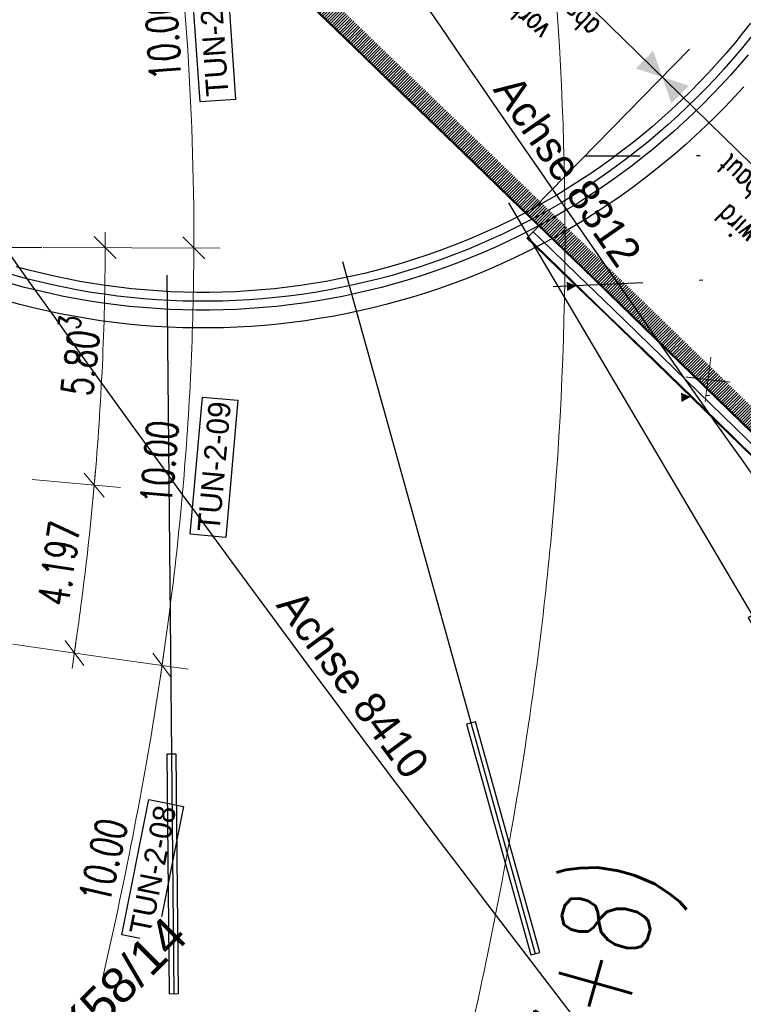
# Model space of a CAD drawing. Header units: metres. Extents: x 3458045 to 3462392, y 5482308 to 5484762.
# Tile 104 of 256: x 3459797 to 3459817, y 5483495 to 5483523. Entities that reach past the tile are written whole.
import ezdxf

# ---------------------------------------------------------------- set-up
doc = ezdxf.new("R2010")
doc.units = ezdxf.units.M
doc.linetypes.add('AUSGEZOGEN', pattern=[2, 1, 1])
doc.linetypes.add('STRICHPUNKT2', pattern=[12.7, 6.35, -3.175, 0, -3.175])
doc.layers.get('0').update_dxf_attribs({"linetype": 'CONTINUOUS'})
for name, color, linetype in [('BAUER_BK 2014', 1, 'CONTINUOUS'), ('SP_ACHSE_8559', 7, 'CONTINUOUS'), ('SP_AXIS', 7, 'CONTINUOUS'), ('SP_BAUGRUBE-ANKER', 211, 'AUSGEZOGEN'), ('SP_BAUGRUBE-VERBAU', 210, 'AUSGEZOGEN'), ('SP_Blockfugen', 2, 'STRICHPUNKT2'), ('SP_Rückbau', 40, 'AUSGEZOGEN'), ('SP_TEXT', 2, 'CONTINUOUS'), ('SP_Verbau', 212, 'CONTINUOUS'), ('SP_VERM', 1, 'CONTINUOUS')]:
    doc.layers.add(name, color=color, linetype=linetype)
doc.styles.add('K_ISOCP', font='k_isocp.shx')
doc.styles.add('SP_F', font='romans.shx', dxfattribs={"width": 0.7, "bigfont": 'sp_f.shx'})
doc.styles.get("Standard").update_dxf_attribs({"font": 'txt.shx'})
doc.linetypes.add('ZICKZACK', pattern='A,0.00254,-5.08,[131,ltypeshp.shx,S=5.08,R=0,X=-5.08,Y=0],-10.16,[131,ltypeshp.shx,S=5.08,R=180,X=5.08,Y=0],-5.08', length=20.32254)

# ---------------------------------------------------------------- blocks, each defined once
blk = doc.blocks.new('SOF_BEMSTR2')
at = {"color": 0, "linetype": 'ByBlock', "lineweight": -2}
for p, q in [((0, -20), (0, 8.5)), ((3.535, 3.535), (-3.535, -3.535)), ((-5, 0), (5, 0))]:
    blk.add_line(p, q, dxfattribs=at)
blk = doc.blocks.new('SOF_BEMSTR1')
at = {"color": 0, "linetype": 'ByBlock', "lineweight": -2}
for p, q in [((0, 20), (0, -8.5)), ((3.535, 3.535), (-3.535, -3.535)), ((-5, 0), (5, 0))]:
    blk.add_line(p, q, dxfattribs=at)
blk = doc.blocks.new('A$C23D12D66')
at = {"layer": 'SP_Rückbau', "lineweight": 60, "const_width": 0.025, "flags": 128}
for points in [[(-0.466, 0.426), (0.47, -0.439)], [(-0.422, -0.47), (0.422, 0.47)]]:
    blk.add_lwpolyline(points, dxfattribs=at)
blk = doc.blocks.new('SOFI-PFV')
at = {"color": 0, "linetype": 'Continuous'}
blk.add_solid([(-0.0625, 0.125), (0.0625, 0.125), (0, 0)], dxfattribs=at)
blk = doc.blocks.new('A$C288940E1')
at = {"layer": 'SP_Verbau'}
blk.add_line((0, 0), (-10.404, -4.692), dxfattribs=at)
blk.add_lwpolyline([(-10.435, -4.623), (-10.373, -4.76), (-6.905, -3.196), (-6.967, -3.059)], close=True, dxfattribs=at)

msp = doc.modelspace()

# ---------------------------------------------------------------- linework, layer by layer
at = {"layer": 'SP_ACHSE_8559'}
msp.add_lwpolyline([(3459792.1443, 5483504.1891, -0.6236806), (3459771.1027, 5483464.5224, -0.1187391)], format="xyb", dxfattribs=at)
at = {"layer": 'SP_AXIS'}
for points in [[(3459960.261, 5483335.525), (3459897.6578, 5483409.3092, -0.0002745), (3459888.5671, 5483420.0314, -0.0008234), (3459879.5, 5483430.7736, -0.0013723), (3459870.4801, 5483441.5555, -0.0019212), (3459861.5315, 5483452.3965, -0.0024701), (3459852.6785, 5483463.3157, -0.003019), (3459843.9458, 5483474.3314, -0.0035679), (3459835.3591, 5483485.4612, -0.0004406), (3459834.3927, 5483486.7352, -0.0126207), (3459807.8943, 5483523.6332, -0.0004406), (3459806.9957, 5483524.956, -0.0035679), (3459799.1926, 5483536.6485, -0.003019), (3459791.5441, 5483548.4428, -0.0024701), (3459784.0256, 5483560.3204, -0.0019212), (3459776.6117, 5483572.2636, -0.0013723), (3459769.2766, 5483584.2553, -0.0008234), (3459761.9942, 5483596.2792, -0.0002745)], [(3459751.0056, 5483586.8549, -0.0004357), (3459755.6442, 5483579.3114, 0.0003596), (3459761.2625, 5483570.1726, 0.0010789), (3459766.9071, 5483561.05, 0.0017982), (3459772.6041, 5483551.96, 0.0025175), (3459778.3793, 5483542.9196, 0.0032367), (3459784.2581, 5483533.9462, 0.0012132), (3459786.2052, 5483531.0326, 0.0550745), (3459885.4353, 5483413.6014, -0.0246156), (3459912.6205, 5483385.1364, -0.0008768), (3459913.5588, 5483384.0479, -0.0037507), (3459918.2074, 5483378.5492, -0.002679), (3459922.785, 5483372.9911, -0.0016074), (3459927.3148, 5483367.3939, -0.0005358), (3459931.8205, 5483361.7774, 0.0005358), (3459936.3262, 5483356.161, 0.0009761), (3459939.4013, 5483352.3529, 0.0064816), (3459955.9914, 5483332.4309), (3459959.947, 5483327.8043)]]:
    msp.add_lwpolyline(points, format="xyb", dxfattribs=at)
at = {"layer": 'SP_BAUGRUBE-ANKER', "linetype": 'STRICHPUNKT2', "ltscale": 0.5}
for p, q in [((3459840.1436, 5483521.3464), (3459816.3636, 5483522.055)), ((3459840.1053, 5483518.871), (3459812.7415, 5483518.8085)), ((3459840.1573, 5483516.4037), (3459811.8579, 5483515.1281)), ((3459840.3032, 5483513.9322), (3459815.0967, 5483511.9846))]:
    msp.add_line(p, q, dxfattribs=at)
at = {"layer": 'SP_BAUGRUBE-VERBAU'}
msp.add_line((3459811.4698, 5483516.8617), (3459811.122, 5483516.5025), dxfattribs=at)
at = {"layer": 'SP_BAUGRUBE-VERBAU', "linetype": 'ZICKZACK', "ltscale": 0.2, "flags": 128}
msp.add_lwpolyline([(3459745.6584, 5483654.4313), (3459818.3908, 5483545.3716), (3459818.6013, 5483545.0496), (3459818.7986, 5483544.7347), (3459818.99, 5483544.4163), (3459819.1753, 5483544.0942), (3459819.3545, 5483543.7688), (3459819.5275, 5483543.44), (3459819.6943, 5483543.108), (3459819.8548, 5483542.7729), (3459820.009, 5483542.4348), (3459820.1568, 5483542.0939), (3459820.2981, 5483541.7503), (3459820.4329, 5483541.4041), (3459820.5612, 5483541.0554), (3459820.6829, 5483540.7043), (3459820.7979, 5483540.351), (3459820.9062, 5483539.9956), (3459821.0078, 5483539.6383), (3459821.1027, 5483539.279), (3459821.1908, 5483538.9181), (3459821.272, 5483538.5555), (3459821.3464, 5483538.1915), (3459821.414, 5483537.8261), (3459821.4746, 5483537.4596), (3459821.5283, 5483537.0919), (3459821.5751, 5483536.7233), (3459821.6149, 5483536.3539), (3459821.6477, 5483535.9838), (3459821.6735, 5483535.6132), (3459821.6924, 5483535.2421), (3459821.7042, 5483534.8708), (3459821.7091, 5483534.4992), (3459821.7069, 5483534.1277), (3459821.6978, 5483533.7563), (3459821.6816, 5483533.3851), (3459821.6585, 5483533.0143), (3459821.6283, 5483532.6439), (3459821.5912, 5483532.2742), (3459821.5471, 5483531.9053), (3459821.4961, 5483531.5373), (3459821.4381, 5483531.1703), (3459821.3732, 5483530.8045), (3459821.3015, 5483530.4399), (3459821.2228, 5483530.0768), (3459821.1374, 5483529.7152), (3459821.0451, 5483529.3553), (3459820.9461, 5483528.9972), (3459820.8403, 5483528.641), (3459820.7279, 5483528.2869), (3459820.6088, 5483527.935), (3459820.483, 5483527.5853), (3459820.3507, 5483527.2381), (3459820.2119, 5483526.8935), (3459820.0666, 5483526.5515), (3459819.9149, 5483526.2124), (3459819.7568, 5483525.8761), (3459819.5924, 5483525.5429), (3459819.4218, 5483525.2129), (3459819.2449, 5483524.8861), (3459819.0619, 5483524.5628), (3459818.8729, 5483524.2429), (3459818.6779, 5483523.9267), (3459818.4769, 5483523.6142), (3459818.2701, 5483523.3055), (3459818.0575, 5483523.0008), (3459817.8392, 5483522.7001), (3459817.6152, 5483522.4037), (3459817.3857, 5483522.1115), (3459817.1508, 5483521.8237), (3459816.9104, 5483521.5403), (3459816.6648, 5483521.2616), (3459816.4139, 5483520.9875), (3459816.158, 5483520.7182), (3459815.8969, 5483520.4538), (3459815.631, 5483520.1943), (3459815.3602, 5483519.9399), (3459815.0847, 5483519.6907), (3459814.8045, 5483519.4467), (3459814.5197, 5483519.208), (3459814.2305, 5483518.9747), (3459813.937, 5483518.7469), (3459813.6392, 5483518.5248), (3459813.3373, 5483518.3082), (3459813.0313, 5483518.0974), (3459812.7214, 5483517.8924), (3459812.4078, 5483517.6933), (3459812.0904, 5483517.5001), (3459811.7694, 5483517.3129), (3459811.445, 5483517.1319), (3459811.1172, 5483516.9569), (3459810.7862, 5483516.7882), (3459810.452, 5483516.6258), (3459810.1148, 5483516.4697), (3459809.7748, 5483516.32), (3459809.432, 5483516.1767), (3459809.0865, 5483516.0399), (3459808.7386, 5483515.9096), (3459808.3882, 5483515.7859), (3459808.0356, 5483515.6689), (3459807.6808, 5483515.5585), (3459807.324, 5483515.4548), (3459806.9653, 5483515.3579), (3459806.6049, 5483515.2678), (3459806.2428, 5483515.1844), (3459805.8792, 5483515.108), (3459805.5143, 5483515.0383), (3459805.1481, 5483514.9756), (3459804.7807, 5483514.9198), (3459804.4124, 5483514.8709), (3459804.0432, 5483514.829), (3459803.6733, 5483514.7941), (3459803.3028, 5483514.7661), (3459802.9319, 5483514.7451), (3459802.5606, 5483514.7311), (3459802.1891, 5483514.7241), (3459801.8176, 5483514.7242), (3459801.4461, 5483514.7312), (3459801.0748, 5483514.7452), (3459800.7039, 5483514.7663), (3459800.3334, 5483514.7943), (3459799.9635, 5483514.8293), (3459799.5943, 5483514.8713), (3459799.226, 5483514.9202), (3459798.8587, 5483514.976), (3459798.4925, 5483515.0388), (3459798.1275, 5483515.1085), (3459797.7639, 5483515.185), (3459797.4019, 5483515.2684), (3459797.0414, 5483515.3586), (3459796.6828, 5483515.4556), (3459796.326, 5483515.5593), (3459795.9712, 5483515.6697), (3459795.6186, 5483515.7868), (3459795.2683, 5483515.9105), (3459794.9203, 5483516.0408), (3459794.9048, 5483516.047)], dxfattribs=at)
at = {"layer": 'SP_BAUGRUBE-VERBAU'}
for points in [[(3459802.4284, 5483525.5633), (3459803.4554, 5483524.5721), (3459804.4823, 5483523.5808), (3459805.5091, 5483522.5895), (3459806.5357, 5483521.5981), (3459807.5622, 5483520.6065), (3459808.5884, 5483519.6147), (3459809.6144, 5483518.6226), (3459810.64, 5483517.6303), (3459811.6653, 5483516.6376), (3459812.6902, 5483515.6446), (3459813.7147, 5483514.6511), (3459814.7386, 5483513.6572), (3459815.7621, 5483512.6627), (3459816.785, 5483511.6677), (3459817.8076, 5483510.6717)], [(3459802.4458, 5483525.5813), (3459803.4727, 5483524.5901), (3459804.4996, 5483523.5988), (3459805.5264, 5483522.6075), (3459806.5531, 5483521.616), (3459807.5796, 5483520.6244), (3459808.6058, 5483519.6326), (3459809.6318, 5483518.6406), (3459810.6574, 5483517.6483), (3459811.6827, 5483516.6556), (3459812.7076, 5483515.6625), (3459813.7321, 5483514.669), (3459814.7561, 5483513.6751), (3459815.7795, 5483512.6806), (3459816.8024, 5483511.6856), (3459817.8251, 5483510.6896)], [(3459817.4172, 5483522.5562), (3459817.1906, 5483522.2677), (3459816.9586, 5483521.9836), (3459816.7213, 5483521.7038), (3459816.4788, 5483521.4286), (3459816.2311, 5483521.158), (3459815.9784, 5483520.8921), (3459815.7207, 5483520.6311), (3459815.4581, 5483520.3749), (3459815.1907, 5483520.1237), (3459814.9187, 5483519.8777), (3459814.6421, 5483519.6367), (3459814.3609, 5483519.4011), (3459814.0754, 5483519.1708), (3459813.7856, 5483518.9459), (3459813.4916, 5483518.7265), (3459813.1935, 5483518.5127), (3459812.8914, 5483518.3046), (3459812.5855, 5483518.1022), (3459812.2758, 5483517.9056), (3459811.9624, 5483517.7149), (3459811.6455, 5483517.5301), (3459811.3252, 5483517.3513), (3459811.0016, 5483517.1786), (3459810.6747, 5483517.012), (3459810.3448, 5483516.8517), (3459810.0119, 5483516.6975), (3459809.6762, 5483516.5497), (3459809.3378, 5483516.4082), (3459808.9967, 5483516.2732), (3459808.6531, 5483516.1446), (3459808.3072, 5483516.0225), (3459807.9591, 5483515.9069), (3459807.6088, 5483515.7979), (3459807.2565, 5483515.6956), (3459806.9024, 5483515.5999), (3459806.5465, 5483515.5109), (3459806.189, 5483515.4286), (3459805.8301, 5483515.3531), (3459805.4697, 5483515.2844), (3459805.1082, 5483515.2224), (3459804.7455, 5483515.1673), (3459804.3819, 5483515.1191), (3459804.0174, 5483515.0777), (3459803.6522, 5483515.0432), (3459803.2864, 5483515.0156), (3459802.9201, 5483514.9948), (3459802.5535, 5483514.981), (3459802.1868, 5483514.9741), (3459801.8199, 5483514.9742), (3459801.4532, 5483514.9811), (3459801.0866, 5483514.995), (3459800.7204, 5483515.0157), (3459800.3546, 5483515.0434), (3459799.9894, 5483515.078), (3459799.6249, 5483515.1194), (3459799.2613, 5483515.1677), (3459798.8986, 5483515.2228), (3459798.537, 5483515.2848), (3459798.1767, 5483515.3536), (3459797.8177, 5483515.4292), (3459797.4603, 5483515.5115), (3459797.1044, 5483515.6006), (3459796.7503, 5483515.6963)], [(3459817.343, 5483521.6637), (3459817.0996, 5483521.3768), (3459816.8508, 5483521.0945), (3459816.5968, 5483520.8169), (3459816.3375, 5483520.5442), (3459816.0732, 5483520.2765), (3459815.8039, 5483520.0137), (3459815.5297, 5483519.7561), (3459815.2506, 5483519.5037), (3459814.9669, 5483519.2566), (3459814.6785, 5483519.0149), (3459814.3856, 5483518.7787), (3459814.0884, 5483518.548), (3459813.7868, 5483518.323), (3459813.4811, 5483518.1037), (3459813.1712, 5483517.8902), (3459812.8574, 5483517.6826), (3459812.5398, 5483517.4809), (3459812.2184, 5483517.2853), (3459811.8933, 5483517.0958), (3459811.5648, 5483516.9124), (3459811.2328, 5483516.7353), (3459810.8976, 5483516.5644), (3459810.5592, 5483516.3999), (3459810.2177, 5483516.2418), (3459809.8734, 5483516.0902), (3459809.5262, 5483515.9451), (3459809.1764, 5483515.8066), (3459808.824, 5483515.6747), (3459808.4692, 5483515.5494), (3459808.1121, 5483515.4309), (3459807.7528, 5483515.3191), (3459807.3915, 5483515.2141), (3459807.0283, 5483515.116), (3459806.6633, 5483515.0247), (3459806.2966, 5483514.9403), (3459805.9284, 5483514.8628), (3459805.5588, 5483514.7923), (3459805.1879, 5483514.7288), (3459804.8159, 5483514.6723), (3459804.443, 5483514.6228), (3459804.0691, 5483514.5803), (3459803.6945, 5483514.5449), (3459803.3193, 5483514.5166), (3459802.9436, 5483514.4954), (3459802.5677, 5483514.4812), (3459802.1915, 5483514.4741), (3459801.8152, 5483514.4742), (3459801.439, 5483514.4813), (3459801.063, 5483514.4955), (3459800.6874, 5483514.5168), (3459800.3122, 5483514.5452), (3459799.9376, 5483514.5806), (3459799.5637, 5483514.6231), (3459799.1907, 5483514.6727), (3459798.8188, 5483514.7292), (3459798.4479, 5483514.7928), (3459798.0783, 5483514.8634), (3459797.7101, 5483514.9409), (3459797.3435, 5483515.0253), (3459796.9785, 5483515.1167), (3459796.6152, 5483515.2149)], [(3459817.2228, 5483520.7604), (3459816.9624, 5483520.4759), (3459816.6967, 5483520.1963), (3459816.4257, 5483519.9219), (3459816.1497, 5483519.6525), (3459815.8686, 5483519.3884), (3459815.5825, 5483519.1297), (3459815.2917, 5483518.8764), (3459814.9961, 5483518.6287), (3459814.6959, 5483518.3865), (3459814.3912, 5483518.1501), (3459814.082, 5483517.9194), (3459813.7686, 5483517.6946), (3459813.451, 5483517.4758), (3459813.1294, 5483517.263), (3459812.8037, 5483517.0563), (3459812.4743, 5483516.8558), (3459812.1411, 5483516.6615), (3459811.8043, 5483516.4735), (3459811.464, 5483516.2919), (3459811.1204, 5483516.1168), (3459810.7735, 5483515.9482), (3459810.4235, 5483515.7861), (3459810.0706, 5483515.6307), (3459809.7147, 5483515.482), (3459809.3561, 5483515.34), (3459808.9949, 5483515.2047), (3459808.6312, 5483515.0764), (3459808.2652, 5483514.9549), (3459807.8969, 5483514.8403), (3459807.5265, 5483514.7327), (3459807.1542, 5483514.632), (3459806.78, 5483514.5385), (3459806.4041, 5483514.452), (3459806.0267, 5483514.3726), (3459805.6479, 5483514.3003), (3459805.2677, 5483514.2352), (3459804.8864, 5483514.1773), (3459804.5041, 5483514.1265), (3459804.1208, 5483514.083), (3459803.7368, 5483514.0467), (3459803.3523, 5483514.0177), (3459802.9672, 5483513.9959), (3459802.5818, 5483513.9814), (3459802.1961, 5483513.9741), (3459801.8105, 5483513.9742), (3459801.4248, 5483513.9815), (3459801.0394, 5483513.996), (3459800.6543, 5483514.0179), (3459800.2698, 5483514.047), (3459799.8858, 5483514.0833), (3459799.5026, 5483514.1269), (3459799.1202, 5483514.1776), (3459798.7389, 5483514.2356), (3459798.3588, 5483514.3008), (3459797.9799, 5483514.3731), (3459797.6025, 5483514.4526), (3459797.2267, 5483514.5391), (3459796.8525, 5483514.6328), (3459796.4802, 5483514.7334)], [(3459811.122, 5483516.5025), (3459811.3349, 5483516.2963), (3459812.3597, 5483515.3034), (3459813.384, 5483514.3101), (3459814.4078, 5483513.3163), (3459815.431, 5483512.322), (3459816.4537, 5483511.3272), (3459817.4762, 5483510.3314), (3459818.4982, 5483509.335), (3459819.5197, 5483508.3381), (3459820.5407, 5483507.3406), (3459821.5613, 5483506.3427), (3459822.5816, 5483505.3444), (3459823.6016, 5483504.3457), (3459824.6213, 5483503.3466), (3459825.6408, 5483502.3473), (3459826.6601, 5483501.3477), (3459827.6793, 5483500.3479), (3459828.6983, 5483499.3479), (3459829.7173, 5483498.3478), (3459830.7363, 5483497.3477), (3459831.7553, 5483496.3475), (3459832.7744, 5483495.3473), (3459833.7936, 5483494.3472)], [(3459811.1394, 5483516.5204), (3459811.3523, 5483516.3143), (3459812.3771, 5483515.3214), (3459813.4014, 5483514.328), (3459814.4252, 5483513.3342), (3459815.4485, 5483512.3399), (3459816.4712, 5483511.3451), (3459817.4937, 5483510.3493), (3459818.5156, 5483509.3529), (3459819.5371, 5483508.356), (3459820.5582, 5483507.3585), (3459821.5788, 5483506.3606), (3459822.5991, 5483505.3623), (3459823.6191, 5483504.3635), (3459824.6388, 5483503.3645), (3459825.6583, 5483502.3651), (3459826.6776, 5483501.3655), (3459827.6968, 5483500.3657), (3459828.7158, 5483499.3658), (3459829.7348, 5483498.3657), (3459830.7538, 5483497.3655), (3459831.7728, 5483496.3653), (3459832.7919, 5483495.3652), (3459833.8111, 5483494.3651)]]:
    msp.add_lwpolyline(points, dxfattribs=at)
at = {"layer": 'SP_BAUGRUBE-VERBAU', "linetype": 'ZICKZACK', "ltscale": 0.1, "flags": 128}
msp.add_lwpolyline([(3459811.2959, 5483516.6821), (3459811.5088, 5483516.4759), (3459812.5336, 5483515.4829), (3459813.558, 5483514.4895), (3459814.5819, 5483513.4957), (3459815.6053, 5483512.5013), (3459816.628, 5483511.5064), (3459817.6506, 5483510.5105), (3459818.6727, 5483509.514), (3459819.6943, 5483508.517), (3459820.7154, 5483507.5195), (3459821.7361, 5483506.5215), (3459822.7565, 5483505.5231), (3459823.7765, 5483504.5243), (3459824.7963, 5483503.5252), (3459825.8158, 5483502.5258), (3459826.8351, 5483501.5262), (3459827.8543, 5483500.5263), (3459828.8734, 5483499.5263), (3459829.8924, 5483498.5263), (3459830.9114, 5483497.5261), (3459831.9304, 5483496.5259), (3459832.9495, 5483495.5258), (3459833.9687, 5483494.5257), (3459835.0716, 5483493.4437), (3459836.1747, 5483492.362), (3459837.278, 5483491.2804), (3459838.3817, 5483490.1991), (3459839.4856, 5483489.1182), (3459840.59, 5483488.0375), (3459841.6947, 5483486.9573), (3459842.7999, 5483485.8774), (3459843.9056, 5483484.7981), (3459845.0119, 5483483.7192), (3459846.1187, 5483482.6409), (3459847.2262, 5483481.5632), (3459848.3343, 5483480.4861), (3459849.4431, 5483479.4097), (3459850.5527, 5483478.334), (3459851.663, 5483477.259), (3459852.7742, 5483476.1849), (3459853.8863, 5483475.1116), (3459854.9992, 5483474.0391), (3459856.1132, 5483472.9676), (3459856.4512, 5483472.643)], dxfattribs=at)
at = {"layer": 'SP_Blockfugen'}
msp.add_line((3459779.9718, 5483516.3014), (3459797.4709, 5483516.2409), dxfattribs=at)
at = {"layer": 'SP_Rückbau', "linetype": 'AUSGEZOGEN'}
for p, q in [((3459806.5305, 5483529.2588), (3459823.828, 5483512.3261)), ((3459811.3252, 5483517.3513), (3459815.6975, 5483521.8179))]:
    msp.add_line(p, q, dxfattribs=at)
at = {"layer": 'SP_TEXT', "color": 1, "lineweight": 25}
for points in [[(3459802.9197, 5483520.4033), (3459801.9216, 5483520.3346), (3459801.6551, 5483524.2026), (3459802.6532, 5483524.2714)], [(3459802.6431, 5483508.076), (3459801.6465, 5483508.1646), (3459801.9899, 5483512.0265), (3459802.9864, 5483511.9379)], [(3459800.6988, 5483496.6962), (3459799.7176, 5483496.8917), (3459800.475, 5483500.6942), (3459801.4562, 5483500.4987)]]:
    msp.add_lwpolyline(points, close=True, dxfattribs=at)
at = {"layer": 'SP_VERM', "color": 3, "linetype": 'AUSGEZOGEN', "lineweight": 0}
msp.add_lwpolyline([(3459801.977, 5483408.4947, -0.245021), (3459793.3526, 5483434.7418, -0.0048267), (3459793.4594, 5483435.3532, -0.0102194), (3459793.8122, 5483437.0584, -0.0072994), (3459794.2881, 5483439.0125, -0.0043796), (3459794.8749, 5483441.199, -0.0014599), (3459795.5556, 5483443.6218), (3459805.6314, 5483479.2193, 0.0010135), (3459806.683, 5483482.9536, 0.0030406), (3459807.7542, 5483486.8795, 0.0050678), (3459808.805, 5483490.9921, 0.0070949), (3459809.7947, 5483495.2998, 0.0091222), (3459810.6779, 5483499.8093, 0.0111495), (3459811.4042, 5483504.524, 0.0096243), (3459811.8114, 5483508.176, 0.0966281), (3459808.2807, 5483542.9368, 0.005752), (3459807.6343, 5483544.986, 0.0123927), (3459805.9452, 5483549.726, 0.0104385), (3459804.1096, 5483554.2166, 0.0084844), (3459802.1751, 5483558.4808, 0.0065303), (3459800.1878, 5483562.5335, 0.0045764), (3459798.1887, 5483566.391, 0.0026224), (3459796.2142, 5483570.0705, 0.0020689), (3459793.7424, 5483574.5815, 0.0020689)], format="xyb", dxfattribs=at)
at = {"layer": 'SP_VERM', "color": 1, "linetype": 'AUSGEZOGEN', "lineweight": 0}
for points in [[(3459795.9389, 5483483.3289, 0.0007154), (3459796.6556, 5483485.8803, 0.0030796), (3459797.6864, 5483489.6598, 0.0051327), (3459798.6812, 5483493.5585, 0.0071859), (3459799.6033, 5483497.5839, 0.0092391), (3459800.413, 5483501.7416, 0.0112924), (3459801.0673, 5483506.0337, 0.0097473), (3459801.4269, 5483509.3217, 0.0000165), (3459801.4348, 5483509.4138, 0.0058171)], [(3459798.3833, 5483504.8261, 0.0041174), (3459798.5939, 5483506.3538, 0.0097473), (3459798.9428, 5483509.5445, 0.0000165), (3459798.9431, 5483509.5488, 0.0000165)]]:
    msp.add_lwpolyline(points, format="xyb", dxfattribs=at)
for radius, start, end in [(80.7747, 359.861743, 8.182088), (78.2808, 354.961412, 359.799731), (80.7747, 354.961412, 359.73761)]:
    msp.add_arc((3459720.9722, 5483516.508), radius, start, end, dxfattribs=at)

# ---------------------------------------------------------------- block references
at = {"layer": 'SP_BAUGRUBE-ANKER'}
for name, p, xscale, yscale, zscale, rotation in [('A$C288940E1', (3459793.5758, 5483525.7689), -1.772319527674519, 1.772319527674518, 1.772319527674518, 32.06449799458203), ('A$C288940E1', (3459810.6041, 5483517.4913), 1.772319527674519, 1.772319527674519, 1.772319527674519, 96.29667760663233), ('A$C288940E1', (3459805.9273, 5483515.8424), 1.772319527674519, 1.772319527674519, 1.772319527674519, 81.29667760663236), ('SOFI-PFV', (3459812.5101, 5483515.1575), 2.109375, 2.109375, 2.109375, 93.0215980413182), ('SOFI-PFV', (3459815.7278, 5483512.0333), 2.109375, 2.109375, 2.109375, 93.02159804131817)]:
    msp.add_blockref(name, p, dxfattribs=dict(at, xscale=xscale, yscale=yscale, zscale=zscale, rotation=rotation))
at = {"layer": 'SP_Rückbau', "linetype": 'AUSGEZOGEN', "yscale": 5.625, "zscale": 5.625}
for xscale, rotation in [(-5.625000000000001, 45.61072235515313), (5.625, 225.6107223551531)]:
    msp.add_blockref('SOFI-PFV', (3459814.9313, 5483521.0351), dxfattribs=dict(at, xscale=xscale, rotation=rotation))
at = {"layer": 'SP_Rückbau', "linetype": 'AUSGEZOGEN', "rotation": 125.2986387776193}
msp.add_blockref('A$C23D12D66', (3459816.2126, 5483512.52), dxfattribs=at)
at = {"layer": 'SP_VERM', "color": 1, "linetype": 'AUSGEZOGEN', "lineweight": 0}
for name, p, xscale, yscale, zscale, rotation in [('SOF_BEMSTR2', (3459799.2526, 5483516.2347), 0.08750000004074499, 0.08750000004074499, 0.08750000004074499, 269.8307094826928), ('SOF_BEMSTR1', (3459801.7465, 5483516.2256), 0.08750000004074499, 0.08750000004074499, 0.08750000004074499, 89.76864328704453), ('SOF_BEMSTR2', (3459801.7465, 5483516.2256), 0.08750000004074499, 0.08750000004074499, 0.08750000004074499, 269.8307094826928), ('SOF_BEMSTR2', (3459798.943, 5483509.5494), 0.08750000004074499, 0.08750000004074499, 0.08750000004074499, 264.9303792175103), ('SOF_BEMSTR2', (3459798.3832, 5483504.824), 0.08750000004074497, 0.08750000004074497, 0.08750000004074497, 261.8444347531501), ('SOF_BEMSTR2', (3459800.8517, 5483504.4702), 0.08750000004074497, 0.08750000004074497, 0.08750000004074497, 261.8444347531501)]:
    msp.add_blockref(name, p, dxfattribs=dict(at, xscale=xscale, yscale=yscale, zscale=zscale, rotation=rotation))

# ---------------------------------------------------------------- texts
at = {"layer": 'SP_Rückbau', "char_height": 0.625, "width": 10.437463, "attachment_point": 5, "rotation": 135.99534, "style": 'SP_F'}
for s, insert in [('\\A1;vorh. Stützwand wird abschnittsweise rückgebaut\\P(Abschnitt "1")', (3459810.1649, 5483525.1822)), ('\\A1;vorh. Stützwand wird abschnittsweise rückgebaut\\P(Abschnitt "2")', (3459819.5977, 5483515.9485))]:
    msp.add_mtext(s, dxfattribs=dict(at, insert=insert))
at = {"layer": 'SP_TEXT', "color": 1, "lineweight": 25, "style": 'K_ISOCP'}
for s, rotation, p in [('TUN-2-10', 93.9412, (3459802.7238, 5483520.5151)), ('TUN-2-09', 84.91903, (3459802.4671, 5483508.2171)), ('TUN-2-08', 78.7347, (3459800.5391, 5483496.8555))]:
    msp.add_text(s, height=0.625, rotation=rotation, dxfattribs=at).set_placement(p)
at = {"layer": 'SP_TEXT', "color": 2, "lineweight": 35, "char_height": 0.875, "attachment_point": 1, "style": 'K_ISOCP'}
for s, width, insert, rotation in [('Achse 8312', 6.358583, (3459810.8643, 5483521.1809), 304.84815), ('Achse 8410', 6.475152, (3459804.7421, 5483506.6875), 306.58473)]:
    msp.add_mtext_dynamic_manual_height_columns(s, width=width, gutter_width=4.375, heights=[0], dxfattribs=dict(at, insert=insert, rotation=rotation))
at = {"layer": 'SP_VERM', "color": 2, "linetype": 'AUSGEZOGEN', "char_height": 0.875, "attachment_point": 5, "style": 'SP_F'}
for s, insert, rotation in [('\\A1;\\A1;10.00{\\H.7x;\\S^ ;}', (3459800.876, 5483522.1261), 94.02192), ('\\A1;5.80{\\H0.7x;\\S3^ ;}', (3459798.4271, 5483513.1925), 83.3397), ('\\A1;\\A1;10.00{\\H.7x;\\S^ ;}', (3459800.7774, 5483510.1851), 85.2124), ('\\A1;4.197', (3459797.9513, 5483507.3412), 81.5103), ('\\A1;10.00', (3459799.2006, 5483498.9771), 77.03284)]:
    msp.add_mtext(s, dxfattribs=dict(at, insert=insert, rotation=rotation))
at = {"layer": 'SP_VERM', "color": 5, "linetype": 'AUSGEZOGEN', "insert": (3459809.7673, 5483483.0462), "char_height": 2.5, "attachment_point": 5, "rotation": 74.2124, "style": 'SP_F'}
msp.add_mtext('\\A1;(Tunnelabschnitt Linie 7+8)', dxfattribs=at)

# ---------------------------------------------------------------- next in the draw order: texts
at = {"layer": 'BAUER_BK 2014', "insert": (3459797.1331, 5483493.6897, -95.67), "char_height": 1, "attachment_point": 1, "rotation": 45, "bg_fill": 3, "box_fill_scale": 1, "bg_fill_color": 256, "bg_fill_transparency": 0}
msp.add_mtext_dynamic_manual_height_columns('{\\fArial|b0|i0|c0|p34;BK58/14}', width=5.330597, gutter_width=12.5, heights=[0], dxfattribs=at)

# ---------------------------------------------------------------- next in the draw order: hatches: boundary and pattern name
at = {"layer": 'SP_Rückbau'}
h = msp.add_hatch(dxfattribs=at)
h.set_pattern_fill('MAUER', color=256, scale=0.6)
h.set_pattern_definition([(45, (0, 0), (-0.0424264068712, 0.0424264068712), [])])
h.paths.add_polyline_path([(3459864.7393, 5483465.7549), (3459864.4714, 5483466.0108), (3459864.126, 5483465.6492), (3459864.3709, 5483465.4154)])
h.paths.add_polyline_path([(3459863.0252, 5483467.3923), (3459862.6799, 5483467.0307), (3459864.126, 5483465.6492), (3459864.4714, 5483466.0108)])
h.paths.add_polyline_path([(3459861.5787, 5483468.7734), (3459861.2334, 5483468.4118), (3459862.5639, 5483467.1415), (3459862.6799, 5483467.0307), (3459863.0252, 5483467.3923), (3459862.9092, 5483467.5031)])
h.paths.add_polyline_path([(3459860.1326, 5483470.155), (3459859.7871, 5483469.7937), (3459860.54, 5483469.0738), (3459861.2334, 5483468.4118), (3459861.5787, 5483468.7734), (3459860.8854, 5483469.4353)])
h.paths.add_polyline_path([(3459858.8629, 5483471.369), (3459858.6874, 5483471.5376), (3459858.3411, 5483471.1769), (3459858.517, 5483471.008), (3459859.7871, 5483469.7937), (3459860.1326, 5483470.155)])
h.paths.add_polyline_path([(3459857.2449, 5483472.9229), (3459856.8986, 5483472.5622), (3459858.3411, 5483471.1769), (3459858.6874, 5483471.5376)])
h.paths.add_polyline_path([(3459855.8023, 5483474.3081), (3459855.456, 5483473.9475), (3459856.8986, 5483472.5622), (3459857.2449, 5483472.9229)])
h.paths.add_polyline_path([(3459854.3623, 5483475.6961), (3459854.0151, 5483475.3364), (3459855.0138, 5483474.3722), (3459855.456, 5483473.9475), (3459855.8023, 5483474.3081), (3459855.3606, 5483474.7323)])
h.paths.add_polyline_path([(3459852.9235, 5483477.0853), (3459852.5762, 5483476.7255), (3459854.0151, 5483475.3364), (3459854.3623, 5483475.6961)])
h.paths.add_polyline_path([(3459851.8674, 5483478.1049), (3459851.4855, 5483478.4753), (3459851.1374, 5483478.1164), (3459851.5197, 5483477.7455), (3459852.5762, 5483476.7255), (3459852.9235, 5483477.0853)])
h.paths.add_polyline_path([(3459850.0499, 5483479.8677), (3459849.7017, 5483479.5088), (3459851.1374, 5483478.1164), (3459851.4855, 5483478.4753)])
h.paths.add_polyline_path([(3459848.6142, 5483481.2602), (3459848.2661, 5483480.9013), (3459849.7017, 5483479.5088), (3459850.0499, 5483479.8677)])
h.paths.add_polyline_path([(3459847.1808, 5483482.655), (3459846.832, 5483482.2967), (3459848.0337, 5483481.1268), (3459848.2661, 5483480.9013), (3459848.6142, 5483481.2602), (3459848.3821, 5483481.4853)])
h.paths.add_polyline_path([(3459845.7479, 5483484.0502), (3459845.3991, 5483483.692), (3459846.832, 5483482.2967), (3459847.1808, 5483482.655)])
h.paths.add_polyline_path([(3459844.9034, 5483484.8725), (3459844.3158, 5483485.4464), (3459843.9665, 5483485.0887), (3459844.5543, 5483484.5145), (3459845.3991, 5483483.692), (3459845.7479, 5483484.0502)])
h.paths.add_polyline_path([(3459842.8851, 5483486.8438), (3459842.5357, 5483486.4861), (3459843.9665, 5483485.0887), (3459844.3158, 5483485.4464)])
h.paths.add_polyline_path([(3459841.4543, 5483488.2413), (3459841.1049, 5483487.8836), (3459842.5357, 5483486.4861), (3459842.8851, 5483486.8438)])
h.paths.add_polyline_path([(3459840.0251, 5483489.6404), (3459839.6753, 5483489.2831), (3459841.0804, 5483487.9075), (3459841.1049, 5483487.8836), (3459841.4543, 5483488.2413), (3459841.43, 5483488.265)])
h.paths.add_polyline_path([(3459838.596, 5483491.0395), (3459838.2462, 5483490.6822), (3459839.6753, 5483489.2831), (3459840.0251, 5483489.6404)])
h.paths.add_polyline_path([(3459837.9606, 5483491.6616), (3459837.1675, 5483492.4393), (3459836.8174, 5483492.0823), (3459837.6107, 5483491.3045), (3459838.2462, 5483490.6822), (3459838.596, 5483491.0395)])
h.paths.add_polyline_path([(3459835.7395, 5483493.8396), (3459835.3895, 5483493.4826), (3459836.8174, 5483492.0823), (3459837.1675, 5483492.4393)])
h.paths.add_polyline_path([(3459834.4939, 5483495.061), (3459834.3116, 5483495.24), (3459833.9614, 5483494.8831), (3459834.1438, 5483494.7041), (3459835.3895, 5483493.4826), (3459835.7395, 5483493.8396)])
h.paths.add_polyline_path([(3459832.8842, 5483496.6409), (3459832.534, 5483496.284), (3459833.9614, 5483494.8831), (3459834.3116, 5483495.24)])
h.paths.add_polyline_path([(3459831.6066, 5483497.8947), (3459831.4567, 5483498.0417), (3459831.1065, 5483497.6849), (3459831.2563, 5483497.5378), (3459832.534, 5483496.284), (3459832.8842, 5483496.6409)])
h.paths.add_polyline_path([(3459830.0293, 5483499.4426), (3459829.6791, 5483499.0858), (3459831.1065, 5483497.6849), (3459831.4567, 5483498.0417)])
h.paths.add_polyline_path([(3459828.7192, 5483500.7284), (3459828.6019, 5483500.8435), (3459828.2518, 5483500.4865), (3459828.3691, 5483500.3715), (3459829.6791, 5483499.0858), (3459830.0293, 5483499.4426)])
h.paths.add_polyline_path([(3459827.174, 5483502.2439), (3459826.8239, 5483501.887), (3459828.2518, 5483500.4865), (3459828.6019, 5483500.8435)])
h.paths.add_polyline_path([(3459825.831, 5483503.5612), (3459825.7461, 5483503.6443), (3459825.3963, 5483503.2871), (3459825.481, 5483503.2041), (3459826.8239, 5483501.887), (3459827.174, 5483502.2439)])
h.paths.add_polyline_path([(3459824.3173, 5483505.0438), (3459823.9675, 5483504.6866), (3459825.3963, 5483503.2871), (3459825.7461, 5483503.6443)])
h.paths.add_polyline_path([(3459822.9408, 5483506.3921), (3459822.8885, 5483506.4432), (3459822.539, 5483506.0857), (3459822.5911, 5483506.0347), (3459823.9675, 5483504.6866), (3459824.3173, 5483505.0438)])
h.paths.add_polyline_path([(3459821.4583, 5483507.8413), (3459821.1088, 5483507.4837), (3459822.539, 5483506.0857), (3459822.8885, 5483506.4432)])
h.paths.add_polyline_path([(3459820.0478, 5483509.22), (3459820.028, 5483509.2393), (3459819.679, 5483508.8812), (3459819.6985, 5483508.8622), (3459821.1088, 5483507.4837), (3459821.4583, 5483507.8413)])
h.paths.add_polyline_path([(3459818.5959, 5483510.6354), (3459818.2469, 5483510.2773), (3459819.679, 5483508.8812), (3459820.028, 5483509.2393)])
h.paths.add_polyline_path([(3459817.1638, 5483512.0315), (3459816.8148, 5483511.6734), (3459818.2469, 5483510.2773), (3459818.5959, 5483510.6354)])
h.paths.add_polyline_path([(3459815.7296, 5483513.4253), (3459815.3811, 5483513.0667), (3459816.8022, 5483511.6857), (3459816.8148, 5483511.6734), (3459817.1638, 5483512.0315), (3459817.1509, 5483512.044)])
h.paths.add_polyline_path([(3459814.2953, 5483514.8192), (3459813.9468, 5483514.4606), (3459815.3811, 5483513.0667), (3459815.7296, 5483513.4253)])
h.paths.add_polyline_path([(3459812.8591, 5483516.2111), (3459812.5111, 5483515.8521), (3459813.9468, 5483514.4606), (3459814.2953, 5483514.8192), (3459814.2849, 5483514.8292)])
h.paths.add_polyline_path([(3459811.423, 5483517.603), (3459811.075, 5483517.244), (3459812.5111, 5483515.8521), (3459812.8591, 5483516.2111)])
h.paths.add_polyline_path([(3459809.9854, 5483518.9935), (3459809.6378, 5483518.6341), (3459811.075, 5483517.244), (3459811.423, 5483517.603), (3459811.4152, 5483517.6105)])
h.paths.add_polyline_path([(3459808.5478, 5483520.384), (3459808.2002, 5483520.0246), (3459809.6378, 5483518.6341), (3459809.9854, 5483518.9935)])
h.paths.add_polyline_path([(3459807.1094, 5483521.7735), (3459806.762, 5483521.4139), (3459808.2002, 5483520.0246), (3459808.5478, 5483520.384), (3459808.5427, 5483520.389)])
h.paths.add_polyline_path([(3459805.6709, 5483523.163), (3459805.3235, 5483522.8034), (3459806.762, 5483521.4139), (3459807.1094, 5483521.7735)])
h.paths.add_polyline_path([(3459804.2319, 5483524.552), (3459803.8846, 5483524.1923), (3459805.3235, 5483522.8034), (3459805.6709, 5483523.163), (3459805.6683, 5483523.1655)])
h.paths.add_polyline_path([(3459802.7929, 5483525.941), (3459802.4457, 5483525.5813), (3459803.8846, 5483524.1923), (3459804.2319, 5483524.552)])
h.paths.add_polyline_path([(3459801.6102, 5483527.0897), (3459801.2619, 5483526.731), (3459802.4446, 5483525.5824), (3459802.7929, 5483525.941)])
h.paths.add_polyline_path([(3459800.1755, 5483528.4831), (3459799.8272, 5483528.1245), (3459801.2619, 5483526.731), (3459801.6102, 5483527.0897)])
h.paths.add_polyline_path([(3459798.7408, 5483529.8766), (3459798.3925, 5483529.5179), (3459799.8272, 5483528.1245), (3459800.1755, 5483528.4831)])
h.paths.add_polyline_path([(3459797.3061, 5483531.27), (3459796.9578, 5483530.9113), (3459798.3925, 5483529.5179), (3459798.7408, 5483529.8766)])
h.paths.add_polyline_path([(3459795.8714, 5483532.6634), (3459795.5231, 5483532.3047), (3459796.9578, 5483530.9113), (3459797.3061, 5483531.27)])
h.paths.add_polyline_path([(3459794.4367, 5483534.0568), (3459794.0884, 5483533.6981), (3459795.5231, 5483532.3047), (3459795.8714, 5483532.6634)])
h.paths.add_polyline_path([(3459793.002, 5483535.4502), (3459792.6536, 5483535.0916), (3459794.0884, 5483533.6981), (3459794.4367, 5483534.0568)])
h.paths.add_polyline_path([(3459791.5673, 5483536.8437), (3459791.2189, 5483536.485), (3459792.6536, 5483535.0916), (3459793.002, 5483535.4502)])
h.paths.add_polyline_path([(3459790.1326, 5483538.2371), (3459789.7842, 5483537.8784), (3459791.2189, 5483536.485), (3459791.5673, 5483536.8437)])
h.paths.add_polyline_path([(3459788.6979, 5483539.6305), (3459788.3495, 5483539.2718), (3459789.7842, 5483537.8784), (3459790.1326, 5483538.2371)])
h.paths.add_polyline_path([(3459787.2632, 5483541.0239), (3459786.9148, 5483540.6652), (3459788.3495, 5483539.2718), (3459788.6979, 5483539.6305)])
h.paths.add_polyline_path([(3459785.8285, 5483542.4173), (3459785.4801, 5483542.0587), (3459786.9148, 5483540.6652), (3459787.2632, 5483541.0239)])
h.paths.add_polyline_path([(3459784.3925, 5483543.8094), (3459784.0445, 5483543.4504), (3459785.4168, 5483542.1202), (3459785.4801, 5483542.0587), (3459785.8285, 5483542.4173), (3459785.7649, 5483542.479)])
h.paths.add_polyline_path([(3459782.9564, 5483545.2015), (3459782.6084, 5483544.8425), (3459784.0445, 5483543.4504), (3459784.3925, 5483543.8094)])
h.paths.add_polyline_path([(3459781.5204, 5483546.5935), (3459781.1724, 5483546.2345), (3459782.6084, 5483544.8425), (3459782.9564, 5483545.2015)])
h.paths.add_polyline_path([(3459780.0843, 5483547.9855), (3459779.7363, 5483547.6265), (3459781.1724, 5483546.2345), (3459781.5204, 5483546.5935)])
h.paths.add_polyline_path([(3459778.6483, 5483549.3776), (3459778.3003, 5483549.0186), (3459779.7363, 5483547.6265), (3459780.0843, 5483547.9855)])
h.paths.add_polyline_path([(3459777.2122, 5483550.7696), (3459776.8642, 5483550.4106), (3459778.3003, 5483549.0186), (3459778.6483, 5483549.3776)])
h.paths.add_polyline_path([(3459775.7762, 5483552.1616), (3459775.4282, 5483551.8026), (3459776.8642, 5483550.4106), (3459777.2122, 5483550.7696)])
h.paths.add_polyline_path([(3459774.3401, 5483553.5537), (3459773.9921, 5483553.1947), (3459775.4282, 5483551.8026), (3459775.7762, 5483552.1616)])
h.paths.add_polyline_path([(3459772.9041, 5483554.9457), (3459772.5561, 5483554.5867), (3459773.9921, 5483553.1947), (3459774.3401, 5483553.5537)])
h.paths.add_polyline_path([(3459771.468, 5483556.3378), (3459771.12, 5483555.9787), (3459772.5561, 5483554.5867), (3459772.9041, 5483554.9457)])
h.paths.add_polyline_path([(3459770.0339, 5483557.7318), (3459769.6854, 5483557.3732), (3459771.0607, 5483556.0363), (3459771.12, 5483555.9787), (3459771.468, 5483556.3378), (3459771.4089, 5483556.395)])
h.paths.add_polyline_path([(3459768.5999, 5483559.1258), (3459768.2513, 5483558.7673), (3459769.6854, 5483557.3732), (3459770.0339, 5483557.7318)])
h.paths.add_polyline_path([(3459767.1658, 5483560.5199), (3459766.8173, 5483560.1614), (3459768.2513, 5483558.7673), (3459768.5999, 5483559.1258)])
h.paths.add_polyline_path([(3459765.7317, 5483561.914), (3459765.3832, 5483561.5555), (3459766.8173, 5483560.1614), (3459767.1658, 5483560.5199)])
h.paths.add_polyline_path([(3459764.2977, 5483563.3081), (3459763.9492, 5483562.9496), (3459765.3832, 5483561.5555), (3459765.7317, 5483561.914)])
h.paths.add_polyline_path([(3459762.8636, 5483564.7022), (3459762.5151, 5483564.3437), (3459763.9492, 5483562.9496), (3459764.2977, 5483563.3081)])
h.paths.add_polyline_path([(3459761.4296, 5483566.0963), (3459761.0811, 5483565.7378), (3459762.5151, 5483564.3437), (3459762.8636, 5483564.7022)])
h.paths.add_polyline_path([(3459759.9955, 5483567.4904), (3459759.647, 5483567.1319), (3459761.0811, 5483565.7378), (3459761.4296, 5483566.0963)])
h.paths.add_polyline_path([(3459758.5615, 5483568.8845), (3459758.213, 5483568.526), (3459759.647, 5483567.1319), (3459759.9955, 5483567.4904)])
h.paths.add_polyline_path([(3459758.5615, 5483568.8845), (3459758.4539, 5483568.989), (3459757.9882, 5483569.5057), (3459757.5278, 5483570.0259), (3459757.2293, 5483570.3755), (3459756.849, 5483570.0509), (3459757.1504, 5483569.6978), (3459757.6153, 5483569.1726), (3459758.0936, 5483568.642), (3459758.213, 5483568.526)])
h.paths.add_polyline_path([(3459756.2299, 5483571.642), (3459756.0142, 5483571.9625), (3459755.5995, 5483571.6833), (3459755.8223, 5483571.3523), (3459756.2488, 5483570.7834), (3459756.6931, 5483570.2335), (3459756.849, 5483570.0509), (3459757.2293, 5483570.3755), (3459757.0777, 5483570.553), (3459756.6434, 5483571.0906)])
h.paths.add_polyline_path([(3459755.0295, 5483573.7), (3459754.5796, 5483573.4819), (3459754.8903, 5483572.841), (3459755.3338, 5483572.078), (3459755.5995, 5483571.6833), (3459756.0142, 5483571.9625), (3459755.7578, 5483572.3435), (3459755.3321, 5483573.076)])
h.paths.add_polyline_path([(3459754.6469, 5483574.654), (3459754.511, 5483575.0954), (3459754.4036, 5483575.5446), (3459754.3963, 5483575.592), (3459753.902, 5483575.5168), (3459753.9124, 5483575.4486), (3459754.0284, 5483574.9635), (3459754.1742, 5483574.4902), (3459754.5004, 5483573.6452), (3459754.5796, 5483573.4819), (3459755.0295, 5483573.7), (3459754.9594, 5483573.8446)])
h.paths.add_polyline_path([(3459754.3146, 5483576.447), (3459754.3533, 5483576.8907), (3459754.4609, 5483577.323), (3459754.5604, 5483577.5513), (3459754.102, 5483577.751), (3459753.9858, 5483577.4844), (3459753.8586, 5483576.9733), (3459753.8137, 5483576.4576), (3459753.8364, 5483575.9478), (3459753.902, 5483575.5168), (3459754.3963, 5483575.592), (3459754.3348, 5483575.9966)])
h.paths.add_polyline_path([(3459755.1484, 5483578.4188), (3459755.4758, 5483578.7112), (3459755.8374, 5483578.9514), (3459755.9037, 5483578.9821), (3459755.694, 5483579.436), (3459755.5927, 5483579.3892), (3459755.1694, 5483579.1079), (3459754.7895, 5483578.7687), (3459754.4598, 5483578.3802), (3459754.1886, 5483577.9498), (3459754.102, 5483577.751), (3459754.5604, 5483577.5513), (3459754.6318, 5483577.7153), (3459754.864, 5483578.0837)])
h.paths.add_polyline_path([(3459757.9273, 5483579.7288), (3459757.6738, 5483579.7682), (3459757.1353, 5483579.7934), (3459756.5909, 5483579.744), (3459756.054, 5483579.6023), (3459755.694, 5483579.436), (3459755.9037, 5483578.9821), (3459756.2239, 5483579.13), (3459756.6779, 5483579.2498), (3459757.1463, 5483579.2923), (3459757.6236, 5483579.27), (3459757.8505, 5483579.2348)])
h.paths.add_polyline_path([(3459759.9393, 5483579.1422), (3459759.2126, 5483579.4121), (3459758.7134, 5483579.5633), (3459758.2011, 5483579.6862), (3459757.9273, 5483579.7288), (3459757.8505, 5483579.2348), (3459758.1042, 5483579.1953), (3459758.5825, 5483579.0805), (3459759.0529, 5483578.938), (3459759.7652, 5483578.6735)])
h.paths.add_polyline_path([(3459760.1647, 5483579.0584), (3459759.9393, 5483579.1422), (3459759.7652, 5483578.6735), (3459759.9719, 5483578.5966), (3459760.8422, 5483578.192), (3459761.556, 5483577.789), (3459761.8018, 5483578.2243), (3459761.0709, 5483578.637)])
h.paths.add_polyline_path([(3459761.9313, 5483578.1512), (3459761.8018, 5483578.2243), (3459761.556, 5483577.789), (3459761.6709, 5483577.724), (3459762.3116, 5483577.3036), (3459762.9345, 5483576.8505), (3459763.1954, 5483576.6461), (3459763.5038, 5483577.0397), (3459763.2358, 5483577.2496), (3459762.596, 5483577.715)])
h.paths.add_polyline_path([(3459763.8571, 5483576.7629), (3459763.5038, 5483577.0397), (3459763.1954, 5483576.6461), (3459763.5441, 5483576.373), (3459764.1447, 5483575.8791), (3459764.7409, 5483575.377), (3459765.063, 5483575.7595), (3459764.4645, 5483576.2634)])

# ---------------------------------------------------------------- next in the draw order: block references
at = {"layer": 'SP_BAUGRUBE-ANKER'}
for p, xscale, yscale, zscale, rotation in [((3459796.1085, 5483516.3707), 1.772319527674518, 1.772319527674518, 1.772319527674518, 51.2966776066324), ((3459800.9831, 5483515.4602), 1.772319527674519, 1.772319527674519, 1.772319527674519, 66.2966776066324)]:
    msp.add_blockref('A$C288940E1', p, dxfattribs=dict(at, xscale=xscale, yscale=yscale, zscale=zscale, rotation=rotation))

doc.saveas('drawing.dxf')
